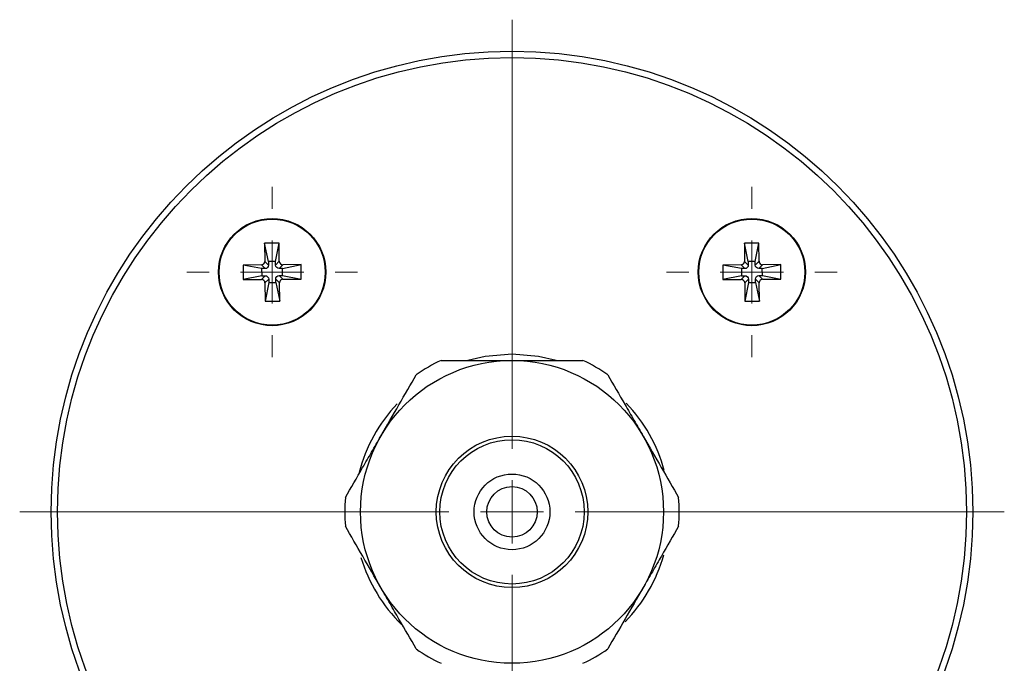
# Model space of a CAD drawing. Header units: millimetres. Extents: x -632 to 1005, y 414 to 492.
# Tile 5 of 5: x 927 to 1005, y 441 to 492. Entities that reach past the tile are written whole.
import ezdxf

# ---------------------------------------------------------------- set-up
doc = ezdxf.new("R2010")
doc.units = ezdxf.units.MM

# ---------------------------------------------------------------- blocks, each defined once
blk = doc.blocks.new('SW_CENTERMARKSYMBOL_1')
at = {"color": 0, "linetype": 'Continuous', "lineweight": 18}
for p, q in [((0, 5), (0, 39)), ((0, 0), (0, 2.5)), ((-5, 0), (-39, 0)), ((0, 0), (-2.5, 0)), ((0, 0), (0, -2.5)), ((0, 0), (2.5, 0)), ((5, 0), (39, 0)), ((0, -5), (0, -39))]:
    blk.add_line(p, q, dxfattribs=at)
blk = doc.blocks.new('SW_CENTERMARKSYMBOL_2')
at = {"color": 0, "linetype": 'Continuous', "lineweight": 18}
for p, q in [((0, 5), (0, 6.75)), ((0, 0), (0, 2.5)), ((-5, 0), (-6.75, 0)), ((0, 0), (-2.5, 0)), ((0, 0), (0, -2.5)), ((0, 0), (2.5, 0)), ((5, 0), (6.75, 0)), ((0, -5), (0, -6.75))]:
    blk.add_line(p, q, dxfattribs=at)
blk = doc.blocks.new('SW_CENTERMARKSYMBOL_4')
at = {"color": 0, "linetype": 'Continuous', "lineweight": 18}
for p, q in [((0, 5), (0, 6.75)), ((0, 0), (0, 2.5)), ((-5, 0), (-6.75, 0)), ((0, 0), (-2.5, 0)), ((0, 0), (0, -2.5)), ((0, 0), (2.5, 0)), ((5, 0), (6.75, 0)), ((0, -5), (0, -6.75))]:
    blk.add_line(p, q, dxfattribs=at)

msp = doc.modelspace()

# ---------------------------------------------------------------- linework, layer by layer
at = {"color": 7, "linetype": 'Continuous', "lineweight": 25}
for p, q in [((947.218, 474.084), (946.068, 474.074)), ((946.068, 474.074), (946.08, 472.624)), ((946.376, 472.606), (946.068, 474.074)), ((946.935, 472.611), (947.218, 474.084)), ((947.23, 472.634), (947.218, 474.084)), ((985.218, 474.084), (984.068, 474.074)), ((984.068, 474.074), (984.08, 472.624)), ((984.376, 472.606), (984.068, 474.074)), ((984.935, 472.611), (985.218, 474.084)), ((985.23, 472.634), (985.218, 474.084)), ((945.808, 472.347), (944.358, 472.334)), ((944.358, 472.334), (944.368, 471.184)), ((945.831, 472.052), (944.358, 472.334)), ((946.105, 472.054), (945.808, 472.347)), ((946.105, 472.054), (945.831, 472.052)), ((945.831, 472.052), (945.836, 471.492)), ((946.378, 472.332), (946.08, 472.624)), ((946.935, 472.611), (946.376, 472.606)), ((946.376, 472.606), (946.378, 472.332)), ((946.938, 472.336), (946.935, 472.611)), ((946.938, 472.336), (947.23, 472.634)), ((947.215, 472.064), (947.507, 472.362)), ((947.49, 472.066), (947.215, 472.064)), ((947.49, 472.066), (948.958, 472.374)), ((947.495, 471.507), (947.49, 472.066)), ((948.958, 472.374), (947.507, 472.362)), ((948.968, 471.224), (948.958, 472.374)), ((983.808, 472.347), (982.358, 472.334)), ((982.358, 472.334), (982.368, 471.184)), ((983.831, 472.052), (982.358, 472.334)), ((984.105, 472.054), (983.808, 472.347)), ((984.105, 472.054), (983.831, 472.052)), ((983.831, 472.052), (983.836, 471.492)), ((984.378, 472.332), (984.08, 472.624)), ((984.935, 472.611), (984.376, 472.606)), ((984.376, 472.606), (984.378, 472.332)), ((984.938, 472.336), (984.935, 472.611)), ((984.938, 472.336), (985.23, 472.634)), ((985.215, 472.064), (985.507, 472.362)), ((985.49, 472.066), (985.215, 472.064)), ((985.49, 472.066), (986.958, 472.374)), ((985.495, 471.507), (985.49, 472.066)), ((986.958, 472.374), (985.507, 472.362)), ((986.968, 471.224), (986.958, 472.374)), ((945.836, 471.492), (944.368, 471.184)), ((944.368, 471.184), (945.818, 471.197)), ((946.11, 471.495), (945.818, 471.197)), ((945.836, 471.492), (946.11, 471.495)), ((946.388, 471.222), (946.095, 470.924)), ((946.388, 471.222), (946.39, 470.947)), ((946.95, 470.952), (946.947, 471.227)), ((946.947, 471.227), (947.245, 470.935)), ((947.22, 471.504), (947.495, 471.507)), ((947.22, 471.504), (947.517, 471.212)), ((947.495, 471.507), (948.968, 471.224)), ((947.517, 471.212), (948.968, 471.224)), ((983.836, 471.492), (982.368, 471.184)), ((982.368, 471.184), (983.818, 471.197)), ((984.11, 471.495), (983.818, 471.197)), ((983.836, 471.492), (984.11, 471.495)), ((984.388, 471.222), (984.095, 470.924)), ((984.388, 471.222), (984.39, 470.947)), ((984.947, 471.227), (985.245, 470.935)), ((984.95, 470.952), (984.947, 471.227)), ((985.22, 471.504), (985.495, 471.507)), ((985.22, 471.504), (985.517, 471.212)), ((985.495, 471.507), (986.968, 471.224)), ((985.517, 471.212), (986.968, 471.224)), ((946.095, 470.924), (946.108, 469.474)), ((946.39, 470.947), (946.108, 469.474)), ((946.39, 470.947), (946.95, 470.952)), ((946.95, 470.952), (947.258, 469.484)), ((947.258, 469.484), (947.245, 470.935)), ((984.095, 470.924), (984.108, 469.474)), ((984.39, 470.947), (984.108, 469.474)), ((984.39, 470.947), (984.95, 470.952)), ((984.95, 470.952), (985.258, 469.484)), ((985.258, 469.484), (985.245, 470.935)), ((946.108, 469.474), (947.258, 469.484)), ((984.108, 469.474), (985.258, 469.484))]:
    msp.add_line(p, q, dxfattribs=at)
at = {"color": 7, "linetype": 'Continuous', "lineweight": 25, "flags": 128}
for points in [[(965.663, 465.279), (963.55, 465.1), (962.163, 464.779)], [(969.163, 464.779), (967.775, 465.1), (965.663, 465.279)]]:
    msp.add_lwpolyline(points, dxfattribs=at)
at = {"color": 7, "linetype": 'Continuous', "lineweight": 25}
for centre, radius in [((965.663, 452.779), 36.5), ((965.663, 452.779), 36), ((946.663, 471.779), 4.25), ((946.663, 471.779), 4.2), ((984.663, 471.779), 4.25), ((984.663, 471.779), 4.2), ((965.663, 452.779), 12), ((965.663, 452.779), 6), ((965.663, 452.779), 5.716), ((965.663, 452.779), 3), ((965.663, 452.779), 2)]:
    msp.add_circle(centre, radius, dxfattribs=at)
for radius, start, end in [(13.25, 115.08763, 124.91237), (13.25, 55.08763, 64.91237), (12.5, 136.76757, 165.58161), (12.5, 15.14947, 43.58815), (13.25, 175.08763, 184.91237), (13.25, 355.08763, 4.91237), (12.5, 315.84077, 344.14137), (12.5, 196.75072, 225.60838), (13.25, 235.08763, 244.91237), (13.25, 295.08763, 304.91237)]:
    msp.add_arc((965.663, 452.779), radius, start, end, dxfattribs=at)
for points, knots in [([(945.808, 472.347), (945.873, 472.347), (945.948, 472.375), (946.055, 472.483), (946.081, 472.559), (946.08, 472.624)], [0, 0, 0, 0, 0.5, 0.5, 1, 1, 1, 1]), ([(946.378, 472.332), (946.378, 472.267), (946.352, 472.191), (946.246, 472.082), (946.17, 472.055), (946.105, 472.054)], [0, 0, 0, 0, 0.5, 0.5, 1, 1, 1, 1]), ([(947.215, 472.064), (947.15, 472.063), (947.074, 472.09), (946.966, 472.196), (946.938, 472.272), (946.938, 472.336)], [0, 0, 0, 0, 0.5, 0.5, 1, 1, 1, 1]), ([(947.23, 472.634), (947.231, 472.569), (947.258, 472.494), (947.367, 472.387), (947.443, 472.361), (947.507, 472.362)], [0, 0, 0, 0, 0.5, 0.5, 1, 1, 1, 1]), ([(983.808, 472.347), (983.873, 472.347), (983.948, 472.375), (984.055, 472.483), (984.081, 472.559), (984.08, 472.624)], [0, 0, 0, 0, 0.5, 0.5, 1, 1, 1, 1]), ([(984.378, 472.332), (984.378, 472.267), (984.352, 472.191), (984.246, 472.082), (984.17, 472.055), (984.105, 472.054)], [0, 0, 0, 0, 0.5, 0.5, 1, 1, 1, 1]), ([(985.215, 472.064), (985.15, 472.063), (985.074, 472.09), (984.966, 472.196), (984.938, 472.272), (984.938, 472.336)], [0, 0, 0, 0, 0.5, 0.5, 1, 1, 1, 1]), ([(985.23, 472.634), (985.231, 472.569), (985.258, 472.494), (985.367, 472.387), (985.443, 472.361), (985.507, 472.362)], [0, 0, 0, 0, 0.5, 0.5, 1, 1, 1, 1]), ([(946.095, 470.924), (946.094, 470.989), (946.067, 471.065), (945.959, 471.171), (945.883, 471.197), (945.818, 471.197)], [0, 0, 0, 0, 0.5, 0.5, 1, 1, 1, 1]), ([(946.11, 471.495), (946.175, 471.495), (946.251, 471.469), (946.36, 471.363), (946.387, 471.287), (946.388, 471.222)], [0, 0, 0, 0, 0.5, 0.5, 1, 1, 1, 1]), ([(946.947, 471.227), (946.947, 471.292), (946.973, 471.368), (947.079, 471.476), (947.155, 471.504), (947.22, 471.504)], [0, 0, 0, 0, 0.5, 0.5, 1, 1, 1, 1]), ([(947.517, 471.212), (947.453, 471.211), (947.377, 471.184), (947.271, 471.075), (947.244, 470.999), (947.245, 470.935)], [0, 0, 0, 0, 0.5, 0.5, 1, 1, 1, 1]), ([(984.095, 470.924), (984.094, 470.989), (984.067, 471.065), (983.959, 471.171), (983.883, 471.197), (983.818, 471.197)], [0, 0, 0, 0, 0.5, 0.5, 1, 1, 1, 1]), ([(984.11, 471.495), (984.175, 471.495), (984.251, 471.469), (984.36, 471.363), (984.387, 471.287), (984.388, 471.222)], [0, 0, 0, 0, 0.5, 0.5, 1, 1, 1, 1]), ([(984.947, 471.227), (984.947, 471.292), (984.973, 471.368), (985.079, 471.476), (985.155, 471.504), (985.22, 471.504)], [0, 0, 0, 0, 0.5, 0.5, 1, 1, 1, 1]), ([(985.517, 471.212), (985.453, 471.211), (985.377, 471.184), (985.271, 471.075), (985.244, 470.999), (985.245, 470.935)], [0, 0, 0, 0, 0.5, 0.5, 1, 1, 1, 1]), ([(960.045, 464.779), (960.938, 464.779), (961.849, 464.779), (963.251, 464.779), (963.725, 464.779), (964.687, 464.779), (965.175, 464.779), (965.663, 464.779)], [0, 0, 0, 0, 0.5, 0.5, 0.75, 0.75, 1, 1, 1, 1]), ([(965.663, 464.779), (966.637, 464.779), (967.59, 464.779), (969.464, 464.779), (970.386, 464.779), (971.281, 464.779)], [0, 0, 0, 0, 0.5, 0.5, 1, 1, 1, 1]), ([(955.27, 458.779), (955.757, 459.623), (956.234, 460.449), (957.171, 462.071), (957.632, 462.87), (958.079, 463.645)], [0, 0, 0, 0, 0.5, 0.5, 1, 1, 1, 1]), ([(973.246, 463.645), (973.693, 462.871), (974.148, 462.082), (974.849, 460.867), (975.086, 460.457), (975.567, 459.625), (975.811, 459.202), (976.055, 458.779)], [0, 0, 0, 0, 0.5, 0.5, 0.75, 0.75, 1, 1, 1, 1]), ([(952.461, 453.914), (952.908, 454.688), (953.363, 455.476), (954.065, 456.691), (954.302, 457.101), (954.782, 457.934), (955.027, 458.357), (955.27, 458.779)], [0, 0, 0, 0, 0.5, 0.5, 0.75, 0.75, 1, 1, 1, 1]), ([(976.055, 458.779), (976.542, 457.936), (977.019, 457.11), (977.955, 455.488), (978.417, 454.688), (978.864, 453.914)], [0, 0, 0, 0, 0.5, 0.5, 1, 1, 1, 1]), ([(955.27, 446.779), (954.783, 447.623), (954.306, 448.449), (953.37, 450.071), (952.908, 450.87), (952.461, 451.645)], [0, 0, 0, 0, 0.5, 0.5, 1, 1, 1, 1]), ([(978.864, 451.645), (978.417, 450.871), (977.962, 450.082), (977.261, 448.867), (977.024, 448.457), (976.543, 447.625), (976.299, 447.202), (976.055, 446.779)], [0, 0, 0, 0, 0.5, 0.5, 0.75, 0.75, 1, 1, 1, 1]), ([(958.079, 441.914), (957.633, 442.688), (957.177, 443.476), (956.476, 444.691), (956.239, 445.101), (955.758, 445.934), (955.514, 446.357), (955.27, 446.779)], [0, 0, 0, 0, 0.5, 0.5, 0.75, 0.75, 1, 1, 1, 1]), ([(976.055, 446.779), (975.568, 445.936), (975.091, 445.11), (974.154, 443.488), (973.693, 442.688), (973.246, 441.914)], [0, 0, 0, 0, 0.5, 0.5, 1, 1, 1, 1])]:
    msp.add_open_spline(points, degree=3, knots=knots, dxfattribs=at)

# ---------------------------------------------------------------- block references
at = {"color": 7, "linetype": 'Continuous', "lineweight": 0}
for name, p in [('SW_CENTERMARKSYMBOL_1', (965.663, 452.779)), ('SW_CENTERMARKSYMBOL_4', (946.663, 471.779)), ('SW_CENTERMARKSYMBOL_2', (984.663, 471.779))]:
    msp.add_blockref(name, p, dxfattribs=at)

doc.saveas('drawing.dxf')
